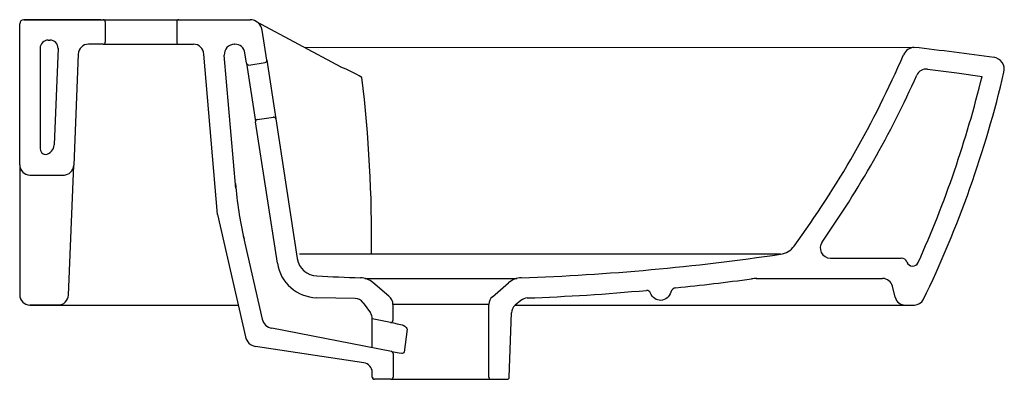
# Model space of a CAD drawing. Header units: millimetres. Extents: x 4638.186 to 4638.669, y 2627.487 to 2627.663.
import ezdxf

# ---------------------------------------------------------------- set-up
doc = ezdxf.new("R2010")
doc.units = ezdxf.units.MM
doc.layers.add('SANINDUSA', color=3, linetype='Continuous')

msp = doc.modelspace()

# ---------------------------------------------------------------- linework, layer by layer
at = {"layer": 'SANINDUSA'}
for p, q in [((4638.18609796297, 2627.592095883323), (4638.18609796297, 2627.661265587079)), ((4638.22609787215, 2627.663265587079), (4638.18809796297, 2627.663265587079)), ((4638.18809796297, 2627.663265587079), (4638.26309787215, 2627.663265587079)), ((4638.22609787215, 2627.663265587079), (4638.26309787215, 2627.663265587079)), ((4638.26309787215, 2627.663265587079), (4638.298454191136, 2627.663265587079)), ((4638.298454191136, 2627.663265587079), (4638.299097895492, 2627.663230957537)), ((4638.343791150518, 2627.639922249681), (4638.302314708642, 2627.662295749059)), ((4638.307275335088, 2627.643436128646), (4638.305028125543, 2627.658143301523)), ((4638.20009796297, 2627.653265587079), (4638.201024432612, 2627.653265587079)), ((4638.22709796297, 2627.651265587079), (4638.219818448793, 2627.651265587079)), ((4638.22709796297, 2627.651265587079), (4638.26309787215, 2627.651265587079)), ((4638.24459787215, 2627.651265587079), (4638.271377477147, 2627.651265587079)), ((4638.26309787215, 2627.651265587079), (4638.271377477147, 2627.651265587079)), ((4638.291444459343, 2627.651265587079), (4638.291662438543, 2627.651265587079)), ((4638.19609796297, 2627.649265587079), (4638.19609796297, 2627.600095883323)), ((4638.2049289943, 2627.649266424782), (4638.202987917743, 2627.601891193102)), ((4638.214821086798, 2627.646427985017), (4638.212586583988, 2627.591891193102)), ((4638.283164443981, 2627.56765996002), (4638.276374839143, 2627.646427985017)), ((4638.292097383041, 2627.58046940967), (4638.286462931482, 2627.645836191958)), ((4638.297396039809, 2627.641884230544), (4638.296604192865, 2627.647026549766)), ((4638.297389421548, 2627.641999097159), (4638.301805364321, 2627.613323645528)), ((4638.298424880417, 2627.641037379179), (4638.30644314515, 2627.642270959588)), ((4638.307280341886, 2627.643398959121), (4638.311696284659, 2627.61472350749)), ((4638.353928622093, 2627.634924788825), (4638.353928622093, 2627.634961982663)), ((4638.312484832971, 2627.543896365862), (4638.301813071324, 2627.613199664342)), ((4638.302653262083, 2627.61431866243), (4638.310559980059, 2627.615535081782)), ((4638.311696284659, 2627.61472350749), (4638.322267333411, 2627.546115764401)), ((4638.209979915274, 2627.528218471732), (4638.212586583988, 2627.591891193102)), ((4638.283164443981, 2627.56765996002), (4638.296785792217, 2627.50774725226)), ((4638.295792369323, 2627.557223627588), (4638.305055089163, 2627.516482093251)), ((4638.559308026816, 2627.548270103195), (4638.323345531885, 2627.548270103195)), ((4638.350626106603, 2627.526558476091), (4638.331763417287, 2627.52694618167)), ((4638.431971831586, 2627.525587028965), (4638.429123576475, 2627.523197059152)), ((4638.206119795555, 2627.523341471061), (4638.19109796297, 2627.523341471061)), ((4638.19109796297, 2627.523341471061), (4638.293240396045, 2627.523341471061)), ((4638.198608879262, 2627.523341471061), (4638.293240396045, 2627.523341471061)), ((4638.416219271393, 2627.523588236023), (4638.369177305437, 2627.523588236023)), ((4638.416219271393, 2627.487919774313), (4638.416219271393, 2627.523588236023)), ((4638.429295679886, 2627.523341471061), (4638.47026834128, 2627.523341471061)), ((4638.429295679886, 2627.523341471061), (4638.62495477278, 2627.523341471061)), ((4638.47026834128, 2627.523341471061), (4638.62495477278, 2627.523341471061)), ((4638.620388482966, 2627.523341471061), (4638.62495477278, 2627.523341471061)), ((4638.426236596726, 2627.487906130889), (4638.427338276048, 2627.519454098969)), ((4638.368408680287, 2627.500609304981), (4638.309769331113, 2627.511920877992)), ((4638.376103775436, 2627.511483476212), (4638.374696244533, 2627.500288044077)), ((4638.368408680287, 2627.500609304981), (4638.373220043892, 2627.499681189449)), ((4638.369219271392, 2627.499627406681), (4638.369219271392, 2627.487919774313)), ((4638.368219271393, 2627.486919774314), (4638.417219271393, 2627.486919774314)), ((4638.368298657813, 2627.486923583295), (4638.417139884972, 2627.486915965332)), ((4638.416219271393, 2627.486919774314), (4638.416219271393, 2627.486919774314)), ((4638.417219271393, 2627.486919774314), (4638.425219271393, 2627.486919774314))]:
    msp.add_line(p, q, dxfattribs=at)
at = {"layer": 'SANINDUSA', "ltscale": 0.5}
for p, q in [((4638.22809796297, 2627.662265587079), (4638.22809796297, 2627.652265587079)), ((4638.26309796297, 2627.662265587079), (4638.26309796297, 2627.652265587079)), ((4638.325587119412, 2627.649741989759), (4638.624428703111, 2627.649647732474)), ((4638.18609796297, 2627.592095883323), (4638.18609796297, 2627.528341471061)), ((4638.19109796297, 2627.587095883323), (4638.208052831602, 2627.587095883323)), ((4638.583736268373, 2627.546341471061), (4638.618477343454, 2627.546341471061)), ((4638.3671975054, 2627.5276696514), (4638.359325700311, 2627.53433766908)), ((4638.418005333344, 2627.527418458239), (4638.425884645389, 2627.534255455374)), ((4638.547292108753, 2627.536341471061), (4638.609369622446, 2627.536341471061)), ((4638.615529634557, 2627.527161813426), (4638.614228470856, 2627.532521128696)), ((4638.354514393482, 2627.524487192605), (4638.358107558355, 2627.519508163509)), ((4638.369177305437, 2627.523667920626), (4638.369177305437, 2627.515817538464)), ((4638.61384655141, 2627.523341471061), (4638.618412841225, 2627.523341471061)), ((4638.367982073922, 2627.514836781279), (4638.35905308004, 2627.516614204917)), ((4638.35905308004, 2627.502414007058), (4638.35905308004, 2627.516582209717)), ((4638.354824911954, 2627.495042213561), (4638.301758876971, 2627.503059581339)), ((4638.35905308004, 2627.487919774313), (4638.35905308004, 2627.490276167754)), ((4638.368219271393, 2627.486919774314), (4638.36005308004, 2627.486919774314)), ((4638.368298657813, 2627.486923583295), (4638.360201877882, 2627.486923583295)), ((4638.417139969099, 2627.486923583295), (4638.425236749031, 2627.486923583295))]:
    msp.add_line(p, q, dxfattribs=at)
at = {"layer": 'SANINDUSA', "flags": 128}
msp.add_lwpolyline([(4638.631359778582, 2627.638989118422), (4638.645788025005, 2627.637138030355, -0.001420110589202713), (4638.645816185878, 2627.637134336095), (4638.658139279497, 2627.635482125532)], format="xyb", dxfattribs=at)
for points in [[(4638.367982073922, 2627.514836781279), (4638.369460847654, 2627.514542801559), (4638.371248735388, 2627.514195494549), (4638.373713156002, 2627.513654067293)], [(4638.373712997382, 2627.513654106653), (4638.373713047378, 2627.513654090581), (4638.374240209, 2627.513425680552), (4638.375006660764, 2627.512922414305), (4638.375664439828, 2627.512303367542), (4638.375987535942, 2627.51184106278), (4638.376090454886, 2627.511568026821), (4638.376103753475, 2627.511483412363), (4638.37610375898, 2627.511483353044)], [(4638.374696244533, 2627.500288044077), (4638.37467066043, 2627.500146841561), (4638.374583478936, 2627.499986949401), (4638.374536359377, 2627.49993391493), (4638.374267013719, 2627.499757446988), (4638.3738243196, 2627.499649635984), (4638.373220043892, 2627.499681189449)]]:
    msp.add_lwpolyline(points, dxfattribs=at)
at = {"layer": 'SANINDUSA'}
for centre, radius, start, end in [((4638.18809796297, 2627.661265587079), 0.002, 90, 180), ((4638.299097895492, 2627.657230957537), 0.006, 8.746170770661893, 90), ((4638.20009796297, 2627.649265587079), 0.004, 90, 180), ((4638.219818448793, 2627.646265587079), 0.005, 90, 178.1387293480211), ((4638.271377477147, 2627.646265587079), 0.005, 1.86127065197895, 90), ((4638.291444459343, 2627.646265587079), 0.005, 90, 184.9265741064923), ((4638.291662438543, 2627.646265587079), 0.005, 8.754008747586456, 90), ((4638.176738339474, 2627.837310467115), 0.48241891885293, 323.7802032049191, 336.6452585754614), ((4638.62514014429, 2627.643690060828), 0.006, 92.40742383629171, 156.6452585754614), ((4638.62514014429, 2627.643690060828), 0.006, 92.40742383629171, 96.8083706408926), ((4638.389085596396, 2625.609366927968), 2.053898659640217, 82.3077053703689, 83.40749063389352), ((4638.298384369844, 2627.642036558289), 0.001, 188.7461707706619, 278.7461707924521), ((4638.306286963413, 2627.643284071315), 0.001, 278.7461707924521, 8.746170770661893), ((4638.663058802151, 2627.63885820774), 0.006, 346.789934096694, 82.73622700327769), ((4638.663058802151, 2627.63885820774), 0.006, 346.789934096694, 82.73622700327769), ((4638.322955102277, 2627.584586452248), 0.05913588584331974, 58.41461742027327, 69.58848145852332), ((4638.176738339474, 2627.837310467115), 0.49241891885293, 324.9069680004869, 335.8786219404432), ((4638.63072351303, 2627.634029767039), 0.005, 82.68911128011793, 155.8786219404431), ((4638.145273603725, 2627.760302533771), 0.5278364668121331, 335.8313428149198, 346.3213838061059), ((4638.145295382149, 2627.760394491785), 0.5378364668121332, 334.1554122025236, 346.789934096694), ((4638.302805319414, 2627.613323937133), 0.001, 98.74617079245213, 188.7461707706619), ((4638.310707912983, 2627.614571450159), 0.001, 8.746170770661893, 98.74617079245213), ((4638.197992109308, 2627.602095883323), 0.005, 277.1635866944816, 357.6537671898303), ((4638.491146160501, 2627.600108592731), 0.2, 184.9265741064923, 192.8086524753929), ((4638.583736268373, 2627.551341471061), 0.005, 144.9069680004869, 270), ((4638.557865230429, 2627.558165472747), 0.01, 278.1950111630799, 323.7802032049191), ((4638.332251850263, 2627.546940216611), 0.02, 188.7540087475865, 268.6006034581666), ((4638.332151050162, 2627.547636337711), 0.01, 188.7461707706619, 268.6006034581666), ((4638.392719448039, 2628.674434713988), 1.138419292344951, 271.982016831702, 278.4144915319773), ((4638.624105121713, 2627.545421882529), 0.003, 200.2877576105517, 335.8313428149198), ((4638.393930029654, 2628.703767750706), 1.167776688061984, 266.9554622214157, 268.0016705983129), ((4638.352862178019, 2627.526707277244), 0.01, 49.73286315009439, 88.011081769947), ((4638.432438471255, 2627.526702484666), 0.01, 91.98201683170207, 130.9486660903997), ((4638.392719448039, 2628.674434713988), 1.148419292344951, 275.7622220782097, 277.6229967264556), ((4638.547715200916, 2627.516341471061), 0.02, 90, 97.62299672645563), ((4638.39910228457, 2628.546167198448), 1.020005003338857, 272.0197943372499, 275.3138387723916), ((4638.493669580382, 2627.528548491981), 0.002, 19.91844601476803, 92.96715056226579), ((4638.508322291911, 2627.528833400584), 0.003, 95.76222207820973, 164.252314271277), ((4638.19109796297, 2627.528341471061), 0.005, 180, 270), ((4638.204981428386, 2627.528341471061), 0.005, 270, 358.5903893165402), ((4638.36417733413, 2627.523684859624), 0.005, 359.8058930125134, 52.84062049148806), ((4638.421219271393, 2627.523588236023), 0.005, 130.0000000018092, 180), ((4638.435237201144, 2627.52179552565), 0.005003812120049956, 92.11977996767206, 130.736132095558), ((4638.62495477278, 2627.528341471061), 0.005, 270, 331.2245563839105), ((4638.432337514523, 2627.519366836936), 0.005, 130.0000000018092, 178.9999999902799), ((4638.31090578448, 2627.517812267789), 0.006, 192.8086524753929, 259.0817100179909), ((4638.302655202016, 2627.508992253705), 0.006, 191.9759000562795, 261.4085665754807), ((4638.368219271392, 2627.499627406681), 0.001000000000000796, 0, 79.08171001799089), ((4638.354056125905, 2627.49010167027), 0.005000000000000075, 2.000000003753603, 81.15527438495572), ((4638.368219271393, 2627.487919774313), 0.001, 270, 0), ((4638.417219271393, 2627.487919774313), 0.001, 180, 270), ((4638.425219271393, 2627.487919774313), 0.001, 270, 0)]:
    msp.add_arc(centre, radius, start, end, dxfattribs=at)
at = {"layer": 'SANINDUSA', "ltscale": 0.5}
for centre, radius, start, end in [((4638.22709796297, 2627.662265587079), 0.001, 0, 90), ((4638.26409796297, 2627.662265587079), 0.001, 90, 180), ((4638.200905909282, 2627.649265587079), 0.004, 358.138729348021, 90), ((4638.22709796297, 2627.652265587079), 0.001, 270, 0), ((4638.26409796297, 2627.652265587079), 0.001, 180, 270), ((4637.694619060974, 2627.555207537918), 0.6641159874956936, 359.4014705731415, 6.894079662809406), ((4638.19909796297, 2627.600095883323), 0.003, 180, 260.7478225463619), ((4638.19109796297, 2627.592095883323), 0.005, 180, 270), ((4638.207590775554, 2627.592095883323), 0.005, 270, 357.6537671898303), ((4638.618477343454, 2627.543341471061), 0.003000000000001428, 20.28775761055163, 90), ((4638.392881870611, 2639.397292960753), 11.86096779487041, 269.8188550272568, 270.1789707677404), ((4638.609369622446, 2627.531341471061), 0.005, 13.64653946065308, 90), ((4638.350459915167, 2627.521561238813), 0.005, 35.81646737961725, 88.09523560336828), ((4638.620388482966, 2627.528341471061), 0.005, 193.6465394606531, 270), ((4638.35405308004, 2627.516582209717), 0.005, 0, 35.81646737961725), ((4638.368177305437, 2627.515817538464), 0.001, 258.7417516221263, 0), ((4638.36005308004, 2627.487919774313), 0.001, 180, 270), ((4638.360201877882, 2627.487923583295), 0.001, 181.0000000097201, 270), ((4638.425236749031, 2627.487923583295), 0.001, 270, 358.9999999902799)]:
    msp.add_arc(centre, radius, start, end, dxfattribs=at)
at = {"layer": 'SANINDUSA', "extrusion": (0, 0, -1)}
msp.add_ellipse((4638.500425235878, 2627.531314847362), major_axis=(0, -0.005692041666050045), ratio=0.9204879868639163, start_param=5.009655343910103, end_param=7.47895286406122, dxfattribs=at)

doc.saveas('drawing.dxf')
